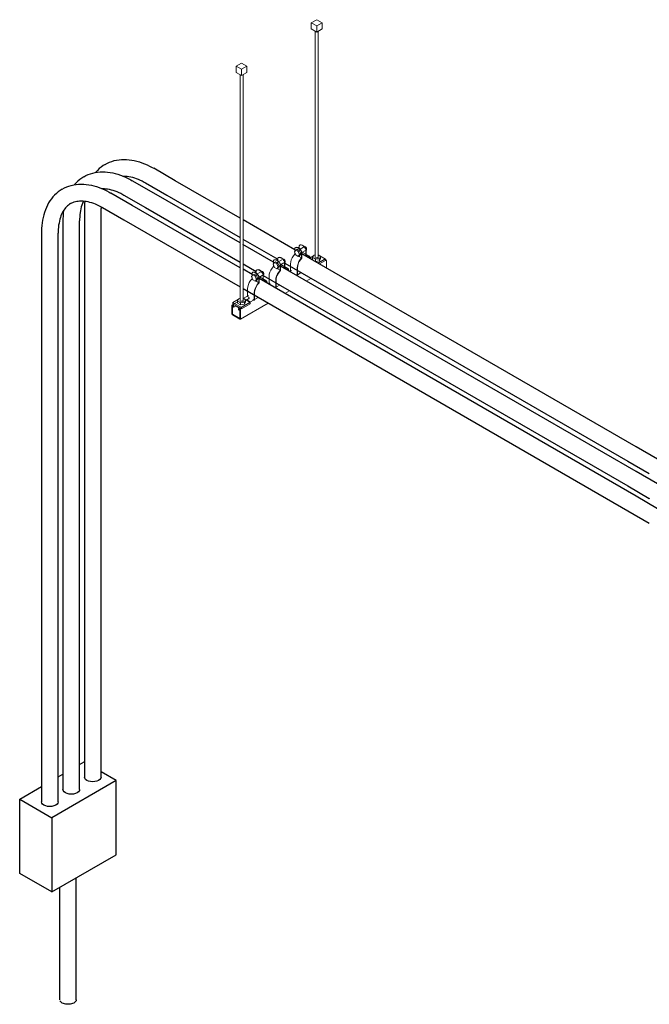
# Model space of a CAD drawing. Header units: inches. Extents: x 413 to 839, y -191 to 127.
# Tile 1 of 10: x 413 to 496, y -191 to -61. Entities that reach past the tile are written whole.
import ezdxf

# ---------------------------------------------------------------- set-up
doc = ezdxf.new("R2010")
doc.units = ezdxf.units.IN
doc.header["$MEASUREMENT"] = 0
for name, color, linetype, lineweight in [('A-GENM', 13, 'Continuous', 9), ('E-POWR-CNDT', 130, 'Continuous', 30), ('S-BEAM', 12, 'Continuous', 9), ('S-COLS', 52, 'Continuous', 9), ('S-FSTN', 2, 'Continuous', 9)]:
    doc.layers.add(name, color=color, linetype=linetype, lineweight=lineweight)

# ---------------------------------------------------------------- blocks, each defined once
blk = doc.blocks.new('Conduit Junction Box - Tee - Aluminum - Standard-1023220-3D - Retail 109 Rack Installation')
at = {"layer": 'E-POWR-CNDT'}
for p, q in [((421.39, -159.09), (421.98, -158.75)), ((422.02, -158.77), (421.98, -158.75)), ((418.56, -160.72), (419.2, -160.35)), ((426.22, -161.2), (424.22, -160.04)), ((413.5, -163.65), (416.37, -161.99)), ((426.22, -161.2), (417.74, -166.1)), ((426.22, -170.99), (426.22, -161.2)), ((413.5, -173.44), (413.5, -163.65)), ((413.5, -163.65), (417.74, -166.1)), ((417.74, -166.1), (417.74, -175.89)), ((417.74, -175.89), (426.22, -170.99)), ((417.74, -175.89), (413.5, -173.44))]:
    blk.add_line(p, q, dxfattribs=at)
blk = doc.blocks.new('P1100 - Pipe and Rigid Steel Conduit Clamp - P1117 - 2_-V6-3D - Retail 109 Rack Installation')
at = {"layer": 'A-GENM'}
for p, q in [((450.34, -90.66), (450.37, -90.64)), ((450.34, -91.04), (450.34, -90.66)), ((450.42, -90.61), (450.38, -90.63)), ((449.88, -91.26), (449.72, -91.49)), ((449.72, -91.49), (449.88, -91.91)), ((449.81, -90.97), (449.78, -90.98)), ((449.78, -90.98), (449.78, -91.41)), ((449.78, -91.64), (449.78, -91.79)), ((449.78, -91.79), (449.85, -91.83)), ((449.85, -90.94), (449.82, -90.95)), ((449.88, -91.26), (450.05, -91.16)), ((450.21, -91.44), (449.88, -91.26)), ((449.88, -91.91), (450.21, -92.1)), ((450.05, -91.16), (450.37, -91.35)), ((450.35, -91.22), (450.08, -91.37)), ((450.21, -91.44), (450.37, -91.35)), ((450.37, -91.86), (450.21, -91.44)), ((450.21, -92.1), (450.37, -91.86)), ((450.21, -92.1), (450.37, -92)), ((450.26, -92.07), (450.66, -92.3)), ((450.33, -91.8), (450.6, -91.65)), ((450.37, -91.35), (450.54, -91.77)), ((450.54, -91.77), (450.37, -92)), ((450.37, -91.86), (450.54, -91.77)), ((450.91, -90.89), (450.47, -91.15)), ((450.66, -91.49), (450.7, -91.48)), ((450.66, -92.3), (450.66, -91.49)), ((450.7, -91.59), (451.16, -91.32)), ((450.7, -91.48), (450.7, -92.32)), ((451.23, -92.02), (450.7, -91.71)), ((451.59, -92.01), (450.75, -91.53)), ((450.89, -91.87), (450.87, -91.8)), ((451.26, -91.15), (451.23, -91.17)), ((451.23, -91.17), (451.23, -92.02)), ((451.26, -91.96), (451.26, -91.15)), ((451.26, -91.27), (451.27, -91.26)), ((449.19, -94.11), (449.19, -93.09)), ((449.2, -94.11), (449.34, -94.19)), ((449.34, -94.19), (449.34, -94.24)), ((449.93, -94.58), (449.93, -94.53)), ((449.93, -94.53), (450.07, -94.61)), ((449.97, -94.56), (449.97, -94.59)), ((450.08, -93.6), (450.08, -94.62)), ((450.08, -94.62), (450.12, -94.59)), ((450.12, -94.59), (450.12, -93.57))]:
    blk.add_line(p, q, dxfattribs=at)
for points in [[(451.23, -91.17, 0), (451.12, -90.99, 0), (451, -90.84, 0), (450.86, -90.72, 0), (450.71, -90.63, 0), (450.57, -90.59, 0), (450.45, -90.6, 0), (450.34, -90.66, 0)], [(450.37, -90.64, 0), (450.48, -90.58, 0), (450.6, -90.58, 0), (450.74, -90.61, 0), (450.89, -90.7, 0), (451.03, -90.82, 0), (451.15, -90.98, 0), (451.26, -91.15, 0)], [(451.03, -90.82, 0), (451.06, -90.81, 0), (451.1, -90.82, 0), (451.15, -90.84, 0), (451.19, -90.87, 0), (451.24, -90.92, 0), (451.27, -90.97, 0), (451.3, -91.03, 0), (451.32, -91.09, 0), (451.32, -91.14, 0)], [(449.19, -93.09, 0), (449.22, -92.83, 0), (449.3, -92.55, 0), (449.42, -92.27, 0), (449.59, -92.01, 0), (449.78, -91.79, 0)], [(450.66, -91.49, 0), (450.56, -91.32, 0), (450.43, -91.16, 0), (450.29, -91.04, 0), (450.15, -90.96, 0), (450.01, -90.92, 0), (449.88, -90.93, 0), (449.78, -90.98, 0)], [(449.81, -90.97, 0), (449.92, -90.91, 0), (450.04, -90.9, 0), (450.18, -90.94, 0), (450.33, -91.02, 0), (450.47, -91.15, 0), (450.59, -91.3, 0), (450.7, -91.48, 0)], [(451.23, -92.02, 0), (451.41, -92.01, 0), (451.57, -92.07, 0), (451.7, -92.2, 0), (451.77, -92.38, 0)], [(451.83, -92.41, 0), (451.82, -92.35, 0), (451.74, -92.16, 0), (451.61, -92.03, 0), (451.45, -91.96, 0), (451.26, -91.96, 0)], [(451.32, -91.14, 0), (451.32, -91.19, 0), (451.3, -91.23, 0), (451.27, -91.26, 0)], [(450.66, -92.3, 0), (450.47, -92.52, 0), (450.31, -92.78, 0), (450.18, -93.06, 0), (450.1, -93.34, 0), (450.08, -93.6, 0)], [(450.12, -93.57, 0), (450.15, -93.32, 0), (450.22, -93.05, 0), (450.35, -92.78, 0), (450.51, -92.54, 0), (450.7, -92.32, 0)]]:
    blk.add_polyline3d(points, dxfattribs=at)
blk = doc.blocks.new('P1100 - Pipe and Rigid Steel Conduit Clamp - P1117 - 2_-V7-3D - Retail 109 Rack Installation')
at = {"layer": 'A-GENM'}
for p, q in [((447.06, -92.89), (446.89, -93.12)), ((446.89, -93.12), (447.06, -93.54)), ((446.98, -92.6), (446.95, -92.62)), ((446.95, -92.62), (446.95, -93.04)), ((446.95, -93.27), (446.95, -93.42)), ((446.95, -93.42), (447.03, -93.47)), ((447.02, -92.57), (446.99, -92.59)), ((447.06, -92.89), (447.22, -92.8)), ((447.38, -93.08), (447.06, -92.89)), ((447.22, -92.8), (447.54, -92.98)), ((447.52, -92.85), (447.26, -93)), ((447.38, -93.08), (447.54, -92.98)), ((447.55, -93.5), (447.38, -93.08)), ((447.51, -92.29), (447.54, -92.27)), ((447.51, -92.67), (447.51, -92.29)), ((447.51, -93.43), (447.77, -93.28)), ((447.54, -92.98), (447.71, -93.4)), ((447.71, -93.4), (447.54, -93.64)), ((447.59, -92.24), (447.55, -92.26)), ((447.55, -93.5), (447.71, -93.4)), ((448.07, -92.53), (447.64, -92.78)), ((447.83, -93.13), (447.87, -93.11)), ((447.83, -93.93), (447.83, -93.13)), ((447.87, -93.22), (448.33, -92.96)), ((447.87, -93.11), (447.87, -93.95)), ((448.4, -93.65), (447.87, -93.34)), ((448.76, -93.64), (447.93, -93.16)), ((448.06, -93.5), (448.04, -93.43)), ((448.43, -92.78), (448.4, -92.8)), ((448.4, -92.8), (448.4, -93.65)), ((448.43, -93.59), (448.43, -92.78)), ((448.43, -92.9), (448.44, -92.89)), ((446.36, -95.74), (446.36, -94.72)), ((447.06, -93.54), (447.38, -93.73)), ((447.38, -93.73), (447.55, -93.5)), ((447.38, -93.73), (447.54, -93.64)), ((447.43, -93.7), (447.83, -93.93)), ((446.37, -95.75), (446.51, -95.83)), ((446.51, -95.83), (446.51, -95.88)), ((447.25, -95.23), (447.25, -96.25)), ((447.29, -96.23), (447.29, -95.21)), ((447.1, -96.21), (447.1, -96.16)), ((447.1, -96.16), (447.24, -96.25)), ((447.14, -96.19), (447.14, -96.22)), ((447.25, -96.25), (447.29, -96.23))]:
    blk.add_line(p, q, dxfattribs=at)
for points in [[(446.36, -94.72, 0), (446.39, -94.46, 0), (446.47, -94.18, 0), (446.59, -93.9, 0), (446.76, -93.65, 0), (446.95, -93.42, 0)], [(447.83, -93.13, 0), (447.73, -92.95, 0), (447.6, -92.8, 0), (447.47, -92.67, 0), (447.32, -92.59, 0), (447.18, -92.55, 0), (447.05, -92.56, 0), (446.95, -92.62, 0)], [(446.98, -92.6, 0), (447.09, -92.54, 0), (447.21, -92.53, 0), (447.35, -92.57, 0), (447.5, -92.66, 0), (447.64, -92.78, 0), (447.76, -92.93, 0), (447.87, -93.11, 0)], [(448.4, -92.8, 0), (448.29, -92.63, 0), (448.17, -92.47, 0), (448.03, -92.35, 0), (447.88, -92.27, 0), (447.74, -92.23, 0), (447.62, -92.24, 0), (447.51, -92.29, 0)], [(447.54, -92.27, 0), (447.65, -92.22, 0), (447.77, -92.21, 0), (447.91, -92.25, 0), (448.06, -92.33, 0), (448.2, -92.45, 0), (448.32, -92.61, 0), (448.43, -92.78, 0)], [(448.2, -92.45, 0), (448.23, -92.45, 0), (448.27, -92.45, 0), (448.32, -92.47, 0), (448.36, -92.5, 0), (448.41, -92.55, 0), (448.44, -92.6, 0), (448.47, -92.66, 0), (448.49, -92.72, 0), (448.49, -92.78, 0)], [(448.49, -92.78, 0), (448.49, -92.83, 0), (448.47, -92.87, 0), (448.44, -92.89, 0)], [(447.83, -93.93, 0), (447.64, -94.16, 0), (447.48, -94.41, 0), (447.35, -94.69, 0), (447.27, -94.97, 0), (447.25, -95.23, 0)], [(447.29, -95.21, 0), (447.32, -94.95, 0), (447.39, -94.68, 0), (447.52, -94.42, 0), (447.68, -94.17, 0), (447.87, -93.95, 0)], [(448.4, -93.65, 0), (448.59, -93.64, 0), (448.75, -93.71, 0), (448.87, -93.83, 0), (448.95, -94.01, 0)], [(449, -94.04, 0), (448.99, -93.98, 0), (448.91, -93.79, 0), (448.79, -93.66, 0), (448.62, -93.59, 0), (448.43, -93.59, 0)]]:
    blk.add_polyline3d(points, dxfattribs=at)
blk = doc.blocks.new('P1100 - Pipe and Rigid Steel Conduit Clamp - P1117 - 2_-V8-3D - Retail 109 Rack Installation')
at = {"layer": 'A-GENM'}
for p, q in [((444.23, -94.52), (444.06, -94.75)), ((444.06, -94.75), (444.23, -95.17)), ((444.15, -94.23), (444.12, -94.25)), ((444.12, -94.25), (444.12, -94.67)), ((444.2, -94.2), (444.16, -94.22)), ((444.23, -94.52), (444.39, -94.43)), ((444.55, -94.71), (444.23, -94.52)), ((444.39, -94.43), (444.72, -94.62)), ((444.69, -94.48), (444.43, -94.63)), ((444.55, -94.71), (444.72, -94.62)), ((444.72, -95.13), (444.55, -94.71)), ((444.68, -93.93), (444.72, -93.91)), ((444.68, -94.3), (444.68, -93.93)), ((444.72, -94.62), (444.88, -95.04)), ((444.76, -93.88), (444.73, -93.9)), ((445.25, -94.16), (444.81, -94.41)), ((445.01, -94.76), (445.04, -94.74)), ((445.01, -95.56), (445.01, -94.76)), ((445.04, -94.86), (445.5, -94.59)), ((445.04, -94.74), (445.04, -95.59)), ((445.6, -94.42), (445.57, -94.44)), ((445.57, -94.44), (445.57, -95.28)), ((445.6, -95.22), (445.6, -94.42)), ((445.6, -94.53), (445.61, -94.52)), ((444.12, -94.9), (444.12, -95.05)), ((444.12, -95.05), (444.2, -95.1)), ((444.23, -95.17), (444.55, -95.36)), ((444.55, -95.36), (444.72, -95.13)), ((444.55, -95.36), (444.72, -95.27)), ((444.6, -95.33), (445.01, -95.56)), ((444.68, -95.07), (444.94, -94.91)), ((444.88, -95.04), (444.72, -95.27)), ((444.72, -95.13), (444.88, -95.04)), ((445.57, -95.28), (445.04, -94.98)), ((445.93, -95.27), (445.1, -94.79)), ((445.23, -95.13), (445.21, -95.07)), ((443.54, -97.37), (443.54, -96.35)), ((444.42, -96.87), (444.42, -97.88)), ((444.46, -97.86), (444.46, -96.84)), ((443.54, -97.38), (443.69, -97.46)), ((443.54, -97.88), (443.54, -97.72)), ((443.91, -98.09), (443.54, -97.88)), ((443.69, -97.72), (443.62, -97.68)), ((443.66, -97.65), (443.69, -97.67)), ((443.69, -97.46), (443.69, -97.72)), ((444.27, -97.88), (444.27, -97.8)), ((444.27, -97.8), (444.41, -97.88)), ((444.31, -97.82), (444.31, -97.86)), ((444.42, -97.88), (444.46, -97.86))]:
    blk.add_line(p, q, dxfattribs=at)
for points in [[(445.01, -94.76, 0), (444.9, -94.58, 0), (444.78, -94.43, 0), (444.64, -94.31, 0), (444.49, -94.22, 0), (444.35, -94.18, 0), (444.23, -94.19, 0), (444.12, -94.25, 0)], [(444.15, -94.23, 0), (444.26, -94.18, 0), (444.38, -94.17, 0), (444.52, -94.2, 0), (444.67, -94.29, 0), (444.81, -94.41, 0), (444.93, -94.57, 0), (445.04, -94.74, 0)], [(445.57, -94.44, 0), (445.46, -94.26, 0), (445.34, -94.1, 0), (445.2, -93.98, 0), (445.05, -93.9, 0), (444.91, -93.86, 0), (444.79, -93.87, 0), (444.68, -93.93, 0)], [(444.72, -93.91, 0), (444.82, -93.85, 0), (444.95, -93.84, 0), (445.09, -93.88, 0), (445.23, -93.96, 0), (445.37, -94.09, 0), (445.5, -94.24, 0), (445.6, -94.42, 0)], [(445.37, -94.09, 0), (445.4, -94.08, 0), (445.44, -94.08, 0), (445.49, -94.1, 0), (445.54, -94.14, 0), (445.58, -94.18, 0), (445.61, -94.24, 0), (445.64, -94.29, 0), (445.66, -94.35, 0), (445.67, -94.41, 0)], [(445.67, -94.41, 0), (445.66, -94.46, 0), (445.64, -94.5, 0), (445.61, -94.52, 0)], [(443.54, -96.35, 0), (443.56, -96.09, 0), (443.64, -95.81, 0), (443.76, -95.54, 0), (443.93, -95.28, 0), (444.12, -95.05, 0)], [(445.01, -95.56, 0), (444.81, -95.79, 0), (444.65, -96.05, 0), (444.52, -96.32, 0), (444.45, -96.6, 0), (444.42, -96.87, 0)], [(444.46, -96.84, 0), (444.49, -96.58, 0), (444.57, -96.32, 0), (444.69, -96.05, 0), (444.85, -95.8, 0), (445.04, -95.59, 0)], [(445.57, -95.28, 0), (445.76, -95.28, 0), (445.92, -95.34, 0), (446.04, -95.46, 0), (446.12, -95.65, 0)], [(446.17, -95.67, 0), (446.16, -95.61, 0), (446.08, -95.42, 0), (445.96, -95.29, 0), (445.79, -95.22, 0), (445.6, -95.22, 0)]]:
    blk.add_polyline3d(points, dxfattribs=at)
blk = doc.blocks.new('Vertical Rod - Rod-V9-3D - Retail 109 Rack Installation')
at = {"layer": 'S-COLS'}
for p, q in [((442.55, -68.13), (442.55, -98.15)), ((442.93, -98.15), (442.93, -68.13))]:
    blk.add_line(p, q, dxfattribs=at)
blk = doc.blocks.new('P1060 Series Square Washer - P1064 - Rod Dia 1_2_-V10-3D - Retail 109 Rack Installation')
at = {"layer": 'S-FSTN'}
for p, q in [((452.22, -92.03), (451.79, -92.28)), ((452.45, -91.9), (452.38, -91.94)), ((452.83, -91.89), (453.79, -92.45)), ((452.84, -93), (453.79, -92.45)), ((453.79, -92.63), (453, -93.09)), ((453.79, -92.45), (453.79, -92.63))]:
    blk.add_line(p, q, dxfattribs=at)
blk = doc.blocks.new('P1060 Series Square Washer - P1064 - Rod Dia 1_2_-V11-3D - Retail 109 Rack Installation')
at = {"layer": 'S-FSTN'}
for p, q in [((442.32, -97.75), (441.59, -98.17)), ((441.59, -98.17), (441.59, -98.34)), ((442.74, -98.83), (441.59, -98.17)), ((441.59, -98.34), (442.74, -99.01)), ((442.55, -97.61), (442.48, -97.65)), ((442.74, -98.83), (443.89, -98.17)), ((443.89, -98.34), (442.74, -99.01)), ((442.93, -97.61), (443.89, -98.17)), ((443.89, -98.17), (443.89, -98.34)), ((442.74, -99.01), (442.74, -98.83))]:
    blk.add_line(p, q, dxfattribs=at)
blk = doc.blocks.new('Hex_Nut - P1064 - Rod Dia 1_2_-V12-3D - Retail 109 Rack Installation')
at = {"layer": 'S-FSTN'}
for p, q in [((452.25, -91.95), (452.11, -92.26)), ((452.45, -91.93), (452.25, -91.95)), ((453.16, -92.1), (452.83, -91.9)), ((453.03, -92.4), (453.16, -92.1)), ((453.16, -92.37), (453.16, -92.1)), ((452.11, -92.26), (452.5, -92.48)), ((452.11, -92.53), (452.11, -92.26)), ((452.5, -92.75), (452.11, -92.53)), ((452.5, -92.48), (453.03, -92.4)), ((452.5, -92.75), (452.5, -92.48)), ((453.03, -92.67), (452.5, -92.75)), ((452.64, -92.29), (452.59, -92.28)), ((452.69, -92.28), (452.64, -92.29)), ((452.73, -92.27), (452.69, -92.28)), ((452.77, -92.26), (452.73, -92.27)), ((452.8, -92.23), (452.77, -92.26)), ((452.82, -92.21), (452.8, -92.23)), ((452.83, -92.18), (452.82, -92.21)), ((453.16, -92.37), (453.03, -92.67)), ((453.03, -92.67), (453.03, -92.4))]:
    blk.add_line(p, q, dxfattribs=at)
blk = doc.blocks.new('Channel Nut - P3010 - 1_2_-V13-3D - Retail 109 Rack Installation')
at = {"layer": 'S-BEAM'}
for p, q in [((442.05, -98.61), (442.05, -98.68)), ((442.05, -98.61), (442.05, -98.68)), ((442.05, -98.68), (442.46, -98.92))]:
    blk.add_line(p, q, dxfattribs=at)
blk = doc.blocks.new('GTP - Generic Pt-V14-3D - Retail 109 Rack Installation')
at = {"layer": 'A-GENM'}
for p, q in [((452.64, -60.89), (451.93, -61.3)), ((453.35, -61.3), (452.64, -60.89)), ((451.93, -61.3), (452.64, -61.7)), ((451.93, -62.11), (451.93, -61.3)), ((452.64, -62.52), (451.93, -62.11)), ((452.64, -61.7), (453.35, -61.3)), ((452.64, -62.52), (452.64, -61.7)), ((453.35, -62.11), (452.64, -62.52)), ((453.35, -61.3), (453.35, -62.11))]:
    blk.add_line(p, q, dxfattribs=at)
blk = doc.blocks.new('Channel - Beam Loading - P1000-V15-3D - Retail 109 Rack Installation')
at = {"layer": 'S-BEAM'}
for p, q in [((452.11, -92.36), (451.93, -92.47)), ((453.68, -92.45), (452.79, -92.96)), ((453.92, -92.71), (453.92, -93.62)), ((449.32, -93.97), (449.1, -94.1)), ((450.59, -94.23), (449.96, -94.6)), ((446.5, -95.61), (446.27, -95.74)), ((447.76, -95.87), (447.13, -96.23)), ((451.26, -95.35), (451.89, -94.99)), ((443.67, -97.24), (442.97, -97.64)), ((448.43, -96.98), (449.06, -96.62)), ((441.46, -98.58), (441.46, -99.64)), ((442.22, -98.08), (441.5, -98.49)), ((441.53, -99.68), (441.53, -98.66)), ((441.63, -98.52), (441.6, -98.5)), ((441.6, -98.62), (441.63, -98.63)), ((441.71, -98.78), (442.03, -98.6)), ((444.93, -97.5), (442.37, -98.98)), ((442.58, -100.36), (446.23, -98.25)), ((443.33, -97.84), (443.77, -97.59)), ((442.51, -100.27), (441.55, -99.72)), ((441.55, -99.8), (442.51, -100.36)), ((441.65, -98.67), (441.65, -98.71)), ((441.72, -98.75), (441.72, -98.69)), ((442.34, -99.04), (442.34, -99.11)), ((442.41, -99.18), (442.52, -99.11)), ((442.42, -99.15), (442.42, -99.11)), ((442.47, -99), (442.44, -98.99)), ((442.44, -99.1), (442.47, -99.12)), ((442.53, -99.23), (442.53, -100.26)), ((442.61, -100.3), (442.61, -99.25))]:
    blk.add_line(p, q, dxfattribs=at)
for points in [[(453.79, -92.48, 0), (453.82, -92.5, 0), (453.85, -92.53, 0), (453.88, -92.58, 0), (453.9, -92.62, 0), (453.92, -92.67, 0), (453.92, -92.71, 0)], [(441.6, -98.5, 0), (441.56, -98.49, 0), (441.53, -98.48, 0), (441.5, -98.49, 0), (441.48, -98.51, 0), (441.46, -98.54, 0), (441.46, -98.58, 0)], [(441.53, -98.66, 0), (441.53, -98.64, 0), (441.54, -98.62, 0), (441.55, -98.61, 0), (441.57, -98.61, 0), (441.58, -98.61, 0), (441.6, -98.62, 0)], [(441.72, -98.69, 0), (441.72, -98.65, 0), (441.71, -98.62, 0), (441.7, -98.59, 0), (441.68, -98.56, 0), (441.65, -98.54, 0), (441.63, -98.52, 0)], [(441.63, -98.63, 0), (441.63, -98.64, 0), (441.64, -98.64, 0), (441.64, -98.65, 0), (441.65, -98.66, 0), (441.65, -98.67, 0), (441.65, -98.67, 0)], [(441.46, -99.64, 0), (441.46, -99.67, 0), (441.47, -99.7, 0), (441.49, -99.73, 0), (441.51, -99.76, 0), (441.53, -99.78, 0), (441.55, -99.8, 0)], [(441.55, -99.72, 0), (441.55, -99.71, 0), (441.54, -99.71, 0), (441.54, -99.7, 0), (441.54, -99.69, 0), (441.53, -99.69, 0), (441.53, -99.68, 0)], [(441.65, -98.71, 0), (441.65, -98.72, 0), (441.65, -98.73, 0), (441.66, -98.74, 0), (441.67, -98.75, 0), (441.67, -98.76, 0), (441.68, -98.77, 0), (441.69, -98.78, 0), (441.7, -98.78, 0), (441.71, -98.78, 0), (441.72, -98.78, 0), (441.72, -98.77, 0), (441.72, -98.76, 0), (441.72, -98.75, 0)], [(442.44, -98.99, 0), (442.41, -98.97, 0), (442.39, -98.97, 0), (442.37, -98.98, 0), (442.35, -98.99, 0), (442.34, -99.01, 0), (442.34, -99.04, 0)], [(442.34, -99.11, 0), (442.34, -99.12, 0), (442.35, -99.13, 0), (442.35, -99.14, 0), (442.36, -99.15, 0), (442.37, -99.16, 0), (442.37, -99.17, 0), (442.38, -99.17, 0), (442.39, -99.18, 0), (442.4, -99.18, 0), (442.41, -99.17, 0), (442.41, -99.17, 0), (442.41, -99.16, 0), (442.42, -99.15, 0)], [(442.42, -99.11, 0), (442.42, -99.11, 0), (442.42, -99.1, 0), (442.42, -99.1, 0), (442.43, -99.1, 0), (442.43, -99.1, 0), (442.44, -99.1, 0)], [(442.61, -99.25, 0), (442.6, -99.2, 0), (442.59, -99.15, 0), (442.57, -99.11, 0), (442.54, -99.07, 0), (442.5, -99.03, 0), (442.47, -99, 0)], [(442.47, -99.12, 0), (442.48, -99.13, 0), (442.5, -99.15, 0), (442.51, -99.17, 0), (442.52, -99.19, 0), (442.53, -99.21, 0), (442.53, -99.23, 0)], [(442.53, -100.26, 0), (442.53, -100.26, 0), (442.53, -100.27, 0), (442.53, -100.27, 0), (442.52, -100.27, 0), (442.52, -100.27, 0), (442.51, -100.27, 0)], [(442.51, -100.36, 0), (442.54, -100.37, 0), (442.56, -100.37, 0), (442.58, -100.36, 0), (442.59, -100.35, 0), (442.6, -100.33, 0), (442.61, -100.3, 0)]]:
    blk.add_polyline3d(points, dxfattribs=at)

msp = doc.modelspace()

# ---------------------------------------------------------------- linework, layer by layer
at = {"layer": 'E-POWR-CNDT'}
for p, q in [((433.99, -82.12), (431.17, -80.48)), ((431.17, -83.75), (428.34, -82.12)), ((430.07, -82.39), (432.9, -84.02)), ((442.55, -87.06), (433.99, -82.12)), ((428.34, -85.38), (425.51, -83.75)), ((427.24, -84.02), (430.07, -85.65)), ((442.55, -90.32), (431.17, -83.75)), ((432.9, -84.02), (442.55, -89.59)), ((424.22, -85.57), (424.22, -85.76)), ((424.41, -85.65), (427.24, -87.28)), ((442.55, -93.59), (428.34, -85.38)), ((430.07, -85.65), (442.55, -92.86)), ((422.02, -85.76), (422.02, -89.03)), ((424.22, -89.03), (424.22, -85.76)), ((419.2, -87.39), (419.2, -90.66)), ((421.39, -90.66), (421.39, -87.39)), ((427.24, -87.28), (442.55, -96.12)), ((449.78, -91.23), (442.93, -87.27)), ((416.37, -89.03), (416.37, -92.29)), ((418.56, -92.29), (418.56, -89.03)), ((422.02, -89.03), (422.02, -160.74)), ((424.22, -160.74), (424.22, -89.03)), ((419.2, -90.66), (419.2, -162.37)), ((421.39, -162.37), (421.39, -90.66)), ((442.92, -89.81), (447.51, -92.46)), ((446.95, -92.86), (442.92, -90.54)), ((494.75, -117.2), (450.7, -91.76)), ((416.37, -92.29), (416.37, -164)), ((418.56, -164), (418.56, -92.29)), ((442.93, -93.07), (444.68, -94.09)), ((494.75, -120.46), (447.87, -93.39)), ((448.43, -92.99), (493.66, -119.1)), ((444.12, -94.49), (442.93, -93.8)), ((445.6, -94.62), (493.66, -122.36)), ((494.75, -123.73), (445.04, -95.02)), ((442.93, -96.34), (493.66, -125.63)), ((497.58, -118.83), (494.75, -117.2)), ((493.66, -119.1), (496.48, -120.73)), ((497.58, -122.09), (494.75, -120.46)), ((493.66, -122.36), (496.48, -124)), ((497.58, -125.36), (494.75, -123.73)), ((493.66, -125.63), (496.48, -127.26)), ((420.96, -190.1), (420.96, -174.03)), ((418.76, -175.3), (418.76, -190.1)), ((419.08, -190.54), (418.8, -190.26))]:
    msp.add_line(p, q, dxfattribs=at)
for points in [[(424.77, -79.96, 0), (424.5, -80.13, 0), (424.24, -80.32, 0), (423.99, -80.52, 0), (423.76, -80.75, 0), (423.54, -80.98, 0), (423.5, -81.04, 0)], [(424.77, -79.96, 0), (425.05, -79.81, 0), (425.34, -79.68, 0), (425.65, -79.57, 0), (425.96, -79.47, 0), (426.27, -79.4, 0), (426.59, -79.35, 0), (426.92, -79.32, 0), (427.25, -79.31, 0), (427.58, -79.32, 0), (427.92, -79.35, 0), (428.26, -79.4, 0), (428.59, -79.46, 0), (428.93, -79.54, 0), (429.27, -79.64, 0), (429.61, -79.75, 0), (429.95, -79.88, 0), (430.28, -80.03, 0), (430.62, -80.19, 0), (430.95, -80.36, 0), (431.17, -80.48, 0)], [(421.94, -81.59, 0), (421.67, -81.76, 0), (421.41, -81.95, 0), (421.16, -82.16, 0), (420.93, -82.38, 0), (420.71, -82.62, 0), (420.66, -82.68, 0)], [(421.94, -81.59, 0), (422.22, -81.44, 0), (422.52, -81.31, 0), (422.82, -81.2, 0), (423.13, -81.11, 0), (423.44, -81.04, 0), (423.77, -80.99, 0), (424.09, -80.96, 0), (424.42, -80.95, 0), (424.76, -80.96, 0), (425.09, -80.98, 0), (425.43, -81.03, 0), (425.76, -81.09, 0), (426.1, -81.17, 0), (426.44, -81.27, 0), (426.78, -81.38, 0), (427.12, -81.51, 0), (427.46, -81.66, 0), (427.79, -81.82, 0), (428.13, -82, 0), (428.34, -82.12, 0)], [(427.1, -81.52, 0), (427.26, -81.51, 0), (427.46, -81.52, 0), (427.68, -81.53, 0), (427.9, -81.56, 0), (428.13, -81.61, 0), (428.37, -81.66, 0), (428.61, -81.73, 0), (428.86, -81.82, 0), (429.12, -81.92, 0), (429.37, -82.03, 0), (429.63, -82.15, 0), (429.9, -82.29, 0), (430.07, -82.39, 0)], [(419.11, -83.22, 0), (419.39, -83.07, 0), (419.69, -82.94, 0), (419.99, -82.83, 0), (420.3, -82.74, 0), (420.62, -82.67, 0), (420.94, -82.62, 0), (421.26, -82.59, 0), (421.59, -82.58, 0), (421.93, -82.59, 0), (422.26, -82.62, 0), (422.6, -82.66, 0), (422.94, -82.72, 0), (423.27, -82.81, 0), (423.61, -82.9, 0), (423.95, -83.02, 0), (424.29, -83.15, 0), (424.63, -83.29, 0), (424.96, -83.45, 0), (425.3, -83.63, 0), (425.51, -83.75, 0)], [(419.11, -83.22, 0), (418.84, -83.39, 0), (418.58, -83.58, 0), (418.33, -83.79, 0), (418.1, -84.01, 0), (417.88, -84.25, 0), (417.68, -84.5, 0), (417.49, -84.77, 0), (417.31, -85.05, 0), (417.15, -85.34, 0), (417.01, -85.65, 0), (416.88, -85.96, 0), (416.77, -86.29, 0), (416.67, -86.62, 0), (416.58, -86.96, 0), (416.51, -87.31, 0), (416.46, -87.67, 0), (416.41, -88.03, 0), (416.38, -88.41, 0), (416.37, -88.78, 0), (416.37, -89.03, 0)], [(424.27, -83.15, 0), (424.43, -83.14, 0), (424.64, -83.15, 0), (424.85, -83.17, 0), (425.08, -83.2, 0), (425.31, -83.24, 0), (425.54, -83.3, 0), (425.79, -83.37, 0), (426.03, -83.45, 0), (426.29, -83.55, 0), (426.55, -83.66, 0), (426.81, -83.78, 0), (427.07, -83.92, 0), (427.24, -84.02, 0)], [(424.73, -83.16, 0), (424.68, -83.27, 0), (424.66, -83.32, 0)], [(420.21, -85.13, 0), (420.07, -85.22, 0), (419.93, -85.32, 0), (419.8, -85.43, 0), (419.67, -85.55, 0), (419.55, -85.68, 0), (419.43, -85.83, 0), (419.32, -85.98, 0), (419.21, -86.15, 0), (419.11, -86.34, 0), (419.02, -86.53, 0), (418.94, -86.74, 0), (418.86, -86.96, 0), (418.79, -87.2, 0), (418.73, -87.44, 0), (418.68, -87.7, 0), (418.63, -87.97, 0), (418.6, -88.25, 0), (418.58, -88.53, 0), (418.57, -88.83, 0), (418.56, -89.03, 0)], [(420.21, -85.13, 0), (420.36, -85.05, 0), (420.51, -84.98, 0), (420.68, -84.92, 0), (420.85, -84.87, 0), (421.02, -84.83, 0), (421.21, -84.8, 0), (421.4, -84.78, 0), (421.6, -84.78, 0), (421.81, -84.78, 0), (422.02, -84.8, 0), (422.25, -84.83, 0), (422.48, -84.87, 0), (422.71, -84.93, 0), (422.96, -85, 0), (423.21, -85.08, 0), (423.46, -85.18, 0), (423.72, -85.29, 0), (423.98, -85.42, 0), (424.24, -85.56, 0), (424.41, -85.65, 0)], [(421.9, -84.79, 0), (421.85, -84.9, 0), (421.76, -85.11, 0), (421.69, -85.33, 0), (421.62, -85.56, 0), (421.56, -85.81, 0), (421.5, -86.07, 0), (421.46, -86.33, 0), (421.43, -86.61, 0), (421.41, -86.9, 0), (421.39, -87.2, 0), (421.39, -87.39, 0)], [(422.07, -84.82, 0), (422.04, -85.14, 0), (422.03, -85.52, 0), (422.02, -85.76, 0)], [(419.29, -86.02, 0), (419.28, -86.04, 0), (419.24, -86.4, 0), (419.21, -86.77, 0), (419.2, -87.15, 0), (419.2, -87.39, 0)], [(496.57, -124.05, 0), (496.48, -124, 0)], [(422.35, -161.18, 0), (422.17, -161.05, 0), (422.06, -160.9, 0), (422.02, -160.74, 0)], [(424.22, -160.74, 0), (424.18, -160.9, 0), (424.07, -161.05, 0), (423.9, -161.18, 0)], [(423.9, -161.18, 0), (423.67, -161.29, 0), (423.41, -161.35, 0), (423.12, -161.37, 0), (422.84, -161.35, 0), (422.57, -161.29, 0), (422.35, -161.18, 0)], [(419.52, -162.82, 0), (419.34, -162.69, 0), (419.23, -162.53, 0), (419.2, -162.37, 0)], [(421.07, -162.82, 0), (420.84, -162.92, 0), (420.58, -162.98, 0), (420.29, -163, 0), (420.01, -162.98, 0), (419.74, -162.92, 0), (419.52, -162.82, 0)], [(421.39, -162.37, 0), (421.36, -162.53, 0), (421.25, -162.69, 0), (421.07, -162.82, 0)], [(416.69, -164.45, 0), (416.51, -164.32, 0), (416.4, -164.17, 0), (416.37, -164, 0)], [(418.24, -164.45, 0), (418.01, -164.55, 0), (417.75, -164.61, 0), (417.47, -164.64, 0), (417.18, -164.61, 0), (416.92, -164.55, 0), (416.69, -164.45, 0)], [(418.56, -164, 0), (418.53, -164.17, 0), (418.42, -164.32, 0), (418.24, -164.45, 0)], [(420.64, -190.54, 0), (420.15, -190.71, 0), (419.58, -190.71, 0), (419.08, -190.54, 0)], [(420.96, -190.1, 0), (420.92, -190.26, 0), (420.64, -190.54, 0)]]:
    msp.add_polyline3d(points, dxfattribs=at)

# ---------------------------------------------------------------- block references
at = {"layer": 'A-GENM'}
for name, p in [('GTP - Generic Pt-V14-3D - Retail 109 Rack Installation', (0, 0)), ('GTP - Generic Pt-V14-3D - Retail 109 Rack Installation', (-9.9, -5.72)), ('P1100 - Pipe and Rigid Steel Conduit Clamp - P1117 - 2_-V6-3D - Retail 109 Rack Installation', (0, 0)), ('P1100 - Pipe and Rigid Steel Conduit Clamp - P1117 - 2_-V7-3D - Retail 109 Rack Installation', (0, 0)), ('P1100 - Pipe and Rigid Steel Conduit Clamp - P1117 - 2_-V8-3D - Retail 109 Rack Installation', (0, 0))]:
    msp.add_blockref(name, p, dxfattribs=at)
at = {"layer": 'E-POWR-CNDT'}
msp.add_blockref('Conduit Junction Box - Tee - Aluminum - Standard-1023220-3D - Retail 109 Rack Installation', (0, 0), dxfattribs=at)
at = {"layer": 'S-BEAM'}
for name in ['Channel - Beam Loading - P1000-V15-3D - Retail 109 Rack Installation', 'Channel Nut - P3010 - 1_2_-V13-3D - Retail 109 Rack Installation']:
    msp.add_blockref(name, (0, 0), dxfattribs=at)
at = {"layer": 'S-COLS'}
for p in [(9.9, 5.72), (0, 0)]:
    msp.add_blockref('Vertical Rod - Rod-V9-3D - Retail 109 Rack Installation', p, dxfattribs=at)
at = {"layer": 'S-FSTN'}
for name, p in [('P1060 Series Square Washer - P1064 - Rod Dia 1_2_-V10-3D - Retail 109 Rack Installation', (0, 0)), ('Hex_Nut - P1064 - Rod Dia 1_2_-V12-3D - Retail 109 Rack Installation', (0, 0)), ('P1060 Series Square Washer - P1064 - Rod Dia 1_2_-V11-3D - Retail 109 Rack Installation', (0, 0)), ('Hex_Nut - P1064 - Rod Dia 1_2_-V12-3D - Retail 109 Rack Installation', (-9.9, -5.72))]:
    msp.add_blockref(name, p, dxfattribs=at)

doc.saveas('drawing.dxf')
